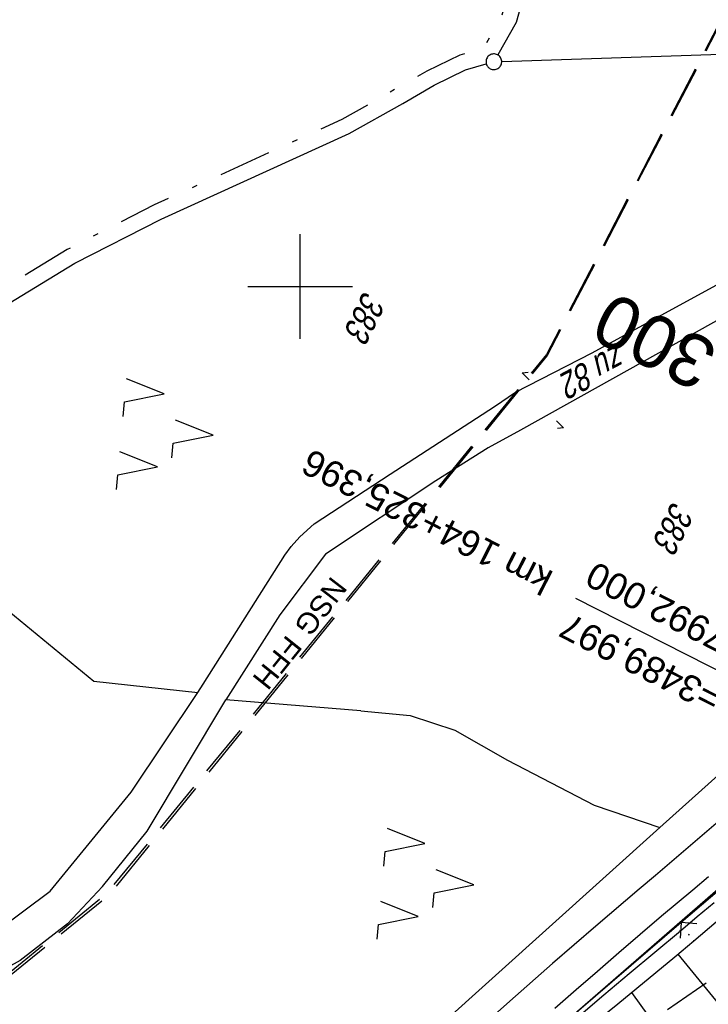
# Model space of a CAD drawing. Extents: x 510037 to 510706, y 460701 to 461658.
# Tile 25 of 34: x 510373 to 510439, y 461331 to 461425. Entities that reach past the tile are written whole.
import ezdxf
from ezdxf.enums import TextEntityAlignment as Align

# ---------------------------------------------------------------- set-up
doc = ezdxf.new("R2010")
doc.units = 0
doc.header["$LTSCALE"] = 10
doc.header["$MEASUREMENT"] = 0
for name, pattern in [('ACAD_ISO16W100', [73, 15, -6.5, 15, -6.5, 15, -7, 1, -7]), ('LT00', [0]), ('LT05', [0.7, 0.5, -0.2]), ('LT08', [0.42, 0.2, -0.1, 0.02, -0.1]), ('LT17', [0.15, 0.1, -0.05])]:
    doc.linetypes.add(name, pattern=pattern)
doc.layers.get('0').update_dxf_attribs({"linetype": 'LT00'})
for name, color, linetype in [('--EK_FBR', 1, 'LT00'), ('--EK_ST-93-1', 30, 'LT17'), ('--EL_DFK_AB_L', 21, 'LT00'), ('-EL-93-1', 250, 'LT00'), ('AS_TEXT_A', 152, 'Continuous'), ('BAB-KABEL', 220, 'ACAD_ISO16W100'), ('DFK_AB_L', 21, 'LT00'), ('DFK_FLUR_NR', 250, 'LT00'), ('DFK_GZPKT', 250, 'LT00'), ('DFK_KATASTER', 250, 'LT00'), ('DFK_NUTZUNG', 250, 'LT00'), ('FFH', 61, 'LT05'), ('FFH_TEXT', 61, 'LT00'), ('GEMEINDEGRENZE', 3, 'LT08'), ('NSG', 61, 'LT05'), ('NSG_TEXT', 61, 'LT00'), ('V108_AFBR_BAB', 250, 'LT00'), ('V108_BOSCHUNG', 250, 'LT00'), ('V108_GRABEN', 250, 'LT00'), ('V108_PK_GR', 1, 'LT00'), ('V108_RASTER', 250, 'LT00'), ('V108_ZAUN', 40, 'LT00')]:
    doc.layers.add(name, color=color, linetype=linetype)
doc.styles.add('Arial', font='ARIAL.TTF')
doc.styles.add('Beschrift', font='ARIAL.TTF')
doc.styles.get("Standard").update_dxf_attribs({"font": 'ARIAL.TTF'})
doc.styles.add('UNIR-O', font='unir_o.shx', dxfattribs={"height": 2.5})

# ---------------------------------------------------------------- blocks, each defined once
blk = doc.blocks.new('SYMB7050')
at = {"color": 0, "linetype": 'ByBlock'}
blk.add_lwpolyline([(0, 0), (0, 0.093), (0.046, 0.058)], dxfattribs=at)
blk = doc.blocks.new('SYMB7010')
at = {"color": 0, "linetype": 'ByBlock'}
for points in [[(-0.031408, 0.499213), (-0.093728, 0.49134), (-0.15457, 0.475719), (-0.212975, 0.452595), (-0.268021, 0.422333), (-0.31884, 0.385411), (-0.36463, 0.342411), (-0.40467, 0.29401), (-0.438329, 0.240973), (-0.465074, 0.184136), (-0.484486, 0.124395), (-0.496256, 0.062692), (-0.5002, 0)], [(-0.5002, 0), (-0.496256, -0.062692), (-0.484486, -0.124395), (-0.465075, -0.184136), (-0.438329, -0.240973), (-0.404671, -0.29401), (-0.36463, -0.342411), (-0.31884, -0.385411), (-0.268021, -0.422333), (-0.212975, -0.452595), (-0.154571, -0.475719), (-0.093728, -0.49134), (-0.031408, -0.499213), (0.031408, -0.499213)], [(0.5002, 0), (0.496256, 0.062692), (0.484485, 0.124395), (0.465074, 0.184136), (0.438329, 0.240973), (0.40467, 0.29401), (0.36463, 0.342411), (0.31884, 0.385411), (0.268021, 0.422333), (0.212975, 0.452595), (0.15457, 0.475719), (0.093728, 0.49134), (0.031408, 0.499213), (-0.031408, 0.499213)], [(0.031408, -0.499213), (0.093728, -0.491341), (0.15457, -0.475719), (0.212975, -0.452595), (0.268021, -0.422333), (0.31884, -0.385411), (0.36463, -0.342411), (0.404671, -0.294011), (0.438329, -0.240974), (0.465075, -0.184136), (0.484486, -0.124395), (0.496256, -0.062692), (0.500201, 0)]]:
    blk.add_lwpolyline(points, dxfattribs=at)
blk = doc.blocks.new('SYMB7221')
at = {"color": 0, "linetype": 'ByBlock'}
for p, q in [((0, 0.435), (-0.11, 0.065)), ((0.11, 0.065), (0, 0.435)), ((0.25, 0.065), (0.11, 0.065)), ((-0.35, -0.065), (-0.46, -0.435)), ((0.35, -0.065), (0.24, -0.435))]:
    blk.add_line(p, q, dxfattribs=at)
for points in [[(-0.1, -0.435), (-0.24, -0.435), (-0.35, -0.065)], [(0.6, -0.435), (0.46, -0.435), (0.35, -0.065)]]:
    blk.add_lwpolyline(points, dxfattribs=at)
blk = doc.blocks.new('SYMB0011')
at = {"color": 0, "linetype": 'ByBlock'}
for p, q in [((0.5, 0), (-0.5, 0)), ((0, 0.5), (0, -0.5))]:
    blk.add_line(p, q, dxfattribs=at)
blk = doc.blocks.new('SYMB0024')
at = {"color": 0, "linetype": 'ByBlock'}
for p, q in [((-0.5, 0.5), (0, 0)), ((0, 0), (0.5, 0.5))]:
    blk.add_line(p, q, dxfattribs=at)

msp = doc.modelspace()

# ---------------------------------------------------------------- linework, layer by layer
at = {"layer": '--EK_FBR'}
for points in [[(510440.148, 461349.101), (510438.596, 461347.763), (510437.037, 461346.432), (510435.473, 461345.106), (510433.909, 461343.781), (510432.345, 461342.456), (510428.206, 461338.919), (510424.093, 461335.358), (510420.004, 461331.77), (510415.937, 461328.156)], [(510438.975, 461343.634), (510437.481, 461342.38), (510435.988, 461341.127), (510434.497, 461339.871), (510432.445, 461338.127), (510430.403, 461336.373), (510428.37, 461334.612), (510426.344, 461332.846), (510424.322, 461331.075)]]:
    msp.add_lwpolyline(points, dxfattribs=at)
at = {"layer": '--EL_DFK_AB_L'}
msp.add_line((510312.406, 461231.661), (510451.684, 461352.747), dxfattribs=at)
at = {"layer": '-EL-93-1'}
msp.add_line((510475.315, 461345.234), (510426.319, 461370.221), dxfattribs=at)
at = {"layer": 'BAB-KABEL', "ltscale": 0.03, "flags": 128}
msp.add_lwpolyline([(510574.854, 461594.797), (510569.709, 461582.702), (510561.197, 461562.126), (510551.358, 461540.285), (510542.348, 461520.114), (510533.339, 461500.769), (510523.916, 461480.839), (510512.925, 461456.785), (510503.173, 461435.53), (510491.516, 461410.888), (510474.146, 461375.68), (510470.859, 461368.066), (510456.674, 461345.86), (510442.111, 461335.81), (510432.931, 461329.474), (510418.518, 461314.174), (510414.451, 461310.683), (510392.53, 461293.882), (510391.469, 461292.794), (510384.563, 461284.244), (510370.438, 461266.049), (510358.864, 461249.204), (510349.555, 461235.403), (510346.847, 461229.517), (510339.039, 461212.715), (510332.433, 461196.665), (510327.779, 461184.214), (510324.163, 461168.348), (510321.559, 461140.499), (510321.109, 461134.948), (510320.207, 461121.149), (510318.96, 461109.13), (510317.768, 461098.77), (510314.001, 461086.177), (510307.387, 461063.506), (510303.808, 461056.081), (510295.354, 461038.149), (510284.521, 461019.14), (510277.078, 461005.45), (510269.639, 460991.858), (510259.079, 460974.133), (510247.227, 460955.03), (510235.378, 460934.178), (510229.775, 460924.434), (510224.086, 460914.625), (510217.196, 460902.584), (510206.179, 460883.308), (510199.385, 460872.008), (510196.631, 460864.652), (510190.018, 460847.767), (510183.495, 460836.65), (510180.008, 460830.874), (510176.148, 460823.975), (510174.496, 460821.683), (510167.06, 460811.484), (510163.849, 460807.726), (510158.702, 460798.437), (510145.591, 460775.749), (510145.515, 460775.622), (510145.337, 460775.342)], dxfattribs=at)
at = {"layer": 'DFK_AB_L'}
msp.add_line((510312.406, 461231.661), (510451.684, 461352.747), dxfattribs=at)
at = {"layer": 'DFK_KATASTER'}
for p, q in [((510427.11, 461448.079), (510420.61, 461425.179)), ((510420.61, 461425.179), (510418.86, 461422.092)), ((510419.24, 461421.464), (510467.361, 461423.055)), ((510415.77, 461420.659), (510417.769, 461421.233)), ((510412.79, 461419.219), (510415.77, 461420.659)), ((510409.79, 461417.47), (510412.79, 461419.219)), ((510404.67, 461414.589), (510409.79, 461417.47)), ((510386.74, 461406.43), (510404.67, 461414.589)), ((510378.5, 461402.21), (510386.74, 461406.43)), ((510427.88, 461393.669), (510445.61, 461403.37)), ((510371.57, 461398), (510378.5, 461402.21)), ((510446.59, 461400.57), (510434.21, 461393.629)), ((510420.56, 461389.91), (510427.88, 461393.669)), ((510434.21, 461393.629), (510421.02, 461386.29)), ((510418.54, 461388.549), (510420.56, 461389.91)), ((510408.58, 461382.089), (510418.54, 461388.549)), ((510421.02, 461386.29), (510417.95, 461384.6)), ((510417.95, 461384.6), (510412.95, 461381.45)), ((510401.35, 461377.32), (510408.58, 461382.089)), ((510412.95, 461381.45), (510402.43, 461374.45)), ((510399.96, 461376.11), (510401.35, 461377.32)), ((510363.54, 461376.09), (510380.33, 461362.32)), ((510399.16, 461375.159), (510399.96, 461376.11)), ((510398.54, 461374.329), (510399.16, 461375.159)), ((510390.75, 461362.039), (510398.54, 461374.329)), ((510402.43, 461374.45), (510398.08, 461368.64)), ((510398.08, 461368.64), (510392.9, 461360.52)), ((510380.33, 461362.32), (510390.23, 461361.25)), ((510390.23, 461361.25), (510390.75, 461362.039)), ((510383.87, 461351.71), (510390.23, 461361.25)), ((510385.39, 461348), (510392.9, 461360.52)), ((510405.8, 461359.47), (510392.9, 461360.52)), ((510405.8, 461359.47), (510410.51, 461359.039)), ((510410.51, 461359.039), (510414.76, 461357.65)), ((510434.33, 461348.34), (510445.943, 461358.778)), ((510414.76, 461357.65), (510419.8, 461354.79)), ((510419.8, 461354.79), (510428.06, 461350.47)), ((510376.16, 461342.26), (510383.87, 461351.71)), ((510428.06, 461350.47), (510434.33, 461348.34)), ((510369.098, 461289.671), (510434.33, 461348.34)), ((510381.15, 461342.72), (510385.39, 461348)), ((510370.5, 461338.07), (510376.16, 461342.26)), ((510381.15, 461342.72), (510377.79, 461339.16)), ((510377.79, 461339.16), (510373.29, 461335.659)), ((510373.29, 461335.659), (510368.83, 461333.239))]:
    msp.add_line(p, q, dxfattribs=at)
at = {"layer": 'FFH', "flags": 128}
msp.add_lwpolyline([(510538.036, 461613.135), (510423.5, 461393.5), (510381.5, 461342), (510324.5, 461295.5), (510279.5, 461258), (510299.5, 461092), (510208, 461085.5), (510167.331, 461090.805)], dxfattribs=at)
at = {"layer": 'GEMEINDEGRENZE', "ltscale": 2.5, "flags": 128}
msp.add_lwpolyline([(510484.096, 461640), (510476.138, 461622.937), (510474.551, 461615.38), (510469.955, 461598.369), (510446.507, 461553.528), (510443.388, 461529.561), (510438.344, 461501.895), (510435.292, 461492.829), (510427.355, 461456.199), (510425.655, 461448.445), (510419.216, 461425.762), (510417.488, 461422.713), (510415.233, 461422.066), (510412.092, 461420.548), (510403.987, 461415.926), (510386.087, 461407.78), (510377.768, 461403.52), (510370.744, 461399.253), (510359.398, 461391.166), (510352.236, 461385.666), (510342.906, 461377.708), (510338.879, 461376.343), (510326.34, 461371.705), (510322.65, 461367.789), (510316.117, 461360.61), (510311.474, 461356.522), (510308.678, 461354.581), (510307.894, 461355.463), (510306.207, 461356.851), (510304.954, 461357.824), (510303.723, 461359.181), (510303.408, 461359.593), (510302.702, 461361.493), (510302.46, 461362.113)], dxfattribs=at)
at = {"layer": 'NSG', "flags": 128}
msp.add_lwpolyline([(510538.039, 461613.133), (510423.576, 461393.414), (510381.683, 461341.803), (510324.571, 461295.457), (510279.534, 461258.227), (510299.748, 461091.799), (510207.873, 461085.736), (510167.445, 461091.032)], dxfattribs=at)
at = {"layer": 'V108_AFBR_BAB'}
for points in [[(510440.148, 461349.101), (510438.596, 461347.763), (510437.037, 461346.432), (510435.473, 461345.106), (510433.909, 461343.781), (510432.345, 461342.456), (510428.206, 461338.919), (510424.093, 461335.358), (510420.004, 461331.77), (510415.937, 461328.156)], [(510438.975, 461343.634), (510437.481, 461342.38), (510435.988, 461341.127), (510434.497, 461339.871), (510432.445, 461338.127), (510430.403, 461336.373), (510428.37, 461334.612), (510426.344, 461332.846), (510424.322, 461331.075)]]:
    msp.add_lwpolyline(points, dxfattribs=at)
at = {"layer": 'V108_BOSCHUNG'}
for p, q in [((510441.564, 461329.512), (510436.09, 461336.266)), ((510436.577, 461325.741), (510431.66, 461332.599))]:
    msp.add_line(p, q, dxfattribs=at)
at = {"layer": 'V108_GRABEN'}
for points in [[(510426.562, 461330.32), (510428.985, 461332.368), (510431.412, 461334.413), (510433.844, 461336.455), (510436.283, 461338.493), (510437.903, 461339.842), (510439.523, 461341.191)], [(510439.688, 461339.324), (510437.558, 461337.503), (510435.758, 461335.988), (510433.95, 461334.485), (510432.134, 461332.989), (510430.314, 461331.498), (510428.492, 461330.009)]]:
    msp.add_lwpolyline(points, dxfattribs=at)
at = {"layer": 'V108_RASTER'}
for p, q in [((510400, 461395), (510400, 461405)), ((510395, 461400), (510405, 461400))]:
    msp.add_line(p, q, dxfattribs=at)
at = {"layer": 'V108_ZAUN'}
for p, q in [((510447.753, 461349.049), (510436.374, 461339.275)), ((510436.374, 461339.275), (510424.996, 461329.501))]:
    msp.add_line(p, q, dxfattribs=at)

# ---------------------------------------------------------------- block references
at = {"layer": 'DFK_GZPKT', "xscale": 1.500000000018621, "yscale": 1.5, "zscale": 1.5, "rotation": 264.7377099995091}
msp.add_blockref('SYMB7010', (510418.49, 461421.44), dxfattribs=at)
at = {"layer": 'DFK_KATASTER', "xscale": 10, "yscale": 10, "zscale": 10}
for p, rotation in [((510421.86, 461391.08), 44.99973998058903), ((510424.48, 461387.159), 224.9997399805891)]:
    msp.add_blockref('SYMB7050', p, dxfattribs=dict(at, rotation=rotation))
at = {"layer": 'DFK_NUTZUNG', "xscale": 10.00000000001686, "yscale": 10, "zscale": 10, "rotation": 264.7377100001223}
for p in [(510387.356, 461386.189), (510412.24, 461343.277)]:
    msp.add_blockref('SYMB7221', p, dxfattribs=at)
at = {"layer": 'V108_PK_GR', "xscale": 0.09999999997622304, "yscale": 0.09999999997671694, "zscale": 0.1, "rotation": 243.5238000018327}
for p in [(510436.283, 461338.493), (510437.102, 461338.114), (510437.558, 461337.503)]:
    msp.add_blockref('SYMB0011', p, dxfattribs=at)
at = {"layer": 'V108_ZAUN', "xscale": 2.099999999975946, "yscale": 2.099999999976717, "zscale": 2.1, "rotation": 220.6631800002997}
msp.add_blockref('SYMB0024', (510436.374, 461339.275), dxfattribs=at)

# ---------------------------------------------------------------- texts
at = {"layer": '--EK_ST-93-1', "style": 'Beschrift'}
msp.add_text('164,300', height=5, rotation=-206.83838, dxfattribs=at).set_placement((510451.133, 461385.962), align=Align.MIDDLE_LEFT)
at = {"layer": '-EL-93-1', "style": 'Arial'}
msp.add_text('   km 164+325,396', height=2.5, rotation=152.97877, dxfattribs=at).set_placement((510426.336, 461370.256), align=Align.MIDDLE_LEFT)
msp.add_text('R=7992,000', height=2.5, rotation=152.97877, dxfattribs=at).set_placement((510427.018, 461371.592), align=Align.TOP_RIGHT)
msp.add_text('A=3489,997', height=2.5, rotation=152.97877, dxfattribs=at).set_placement((510425.655, 461368.919), align=Align.RIGHT)
at = {"layer": 'AS_TEXT_A', "insert": (510386.023, 461223.163), "char_height": 5, "attachment_point": 1, "rotation": 243.5238, "style": 'UNIR-O'}
msp.add_mtext('\\pi-37.857;Parkplatz Hirtenlohe', dxfattribs=at)
at = {"layer": 'DFK_FLUR_NR', "oblique": 13.754, "width": 0.75}
for s, rotation, p in [('383', 243.5238, (510406.12, 461399.7)), ('zu 82', 207.99129, (510430.346, 461394.57)), ('383', 243.5238, (510435.562, 461379.608))]:
    msp.add_text(s, height=2.5, rotation=rotation, dxfattribs=at).set_placement(p)
at = {"layer": 'FFH_TEXT', "insert": (510398.752, 461366.825), "char_height": 2, "attachment_point": 7, "rotation": 231.27318, "style": 'Beschrift'}
msp.add_mtext('FFH', dxfattribs=at)
at = {"layer": 'NSG_TEXT', "insert": (510402.995, 461372.446), "char_height": 2, "attachment_point": 7, "rotation": 232.39088, "style": 'Beschrift'}
msp.add_mtext('NSG', dxfattribs=at)

doc.saveas('drawing.dxf')
